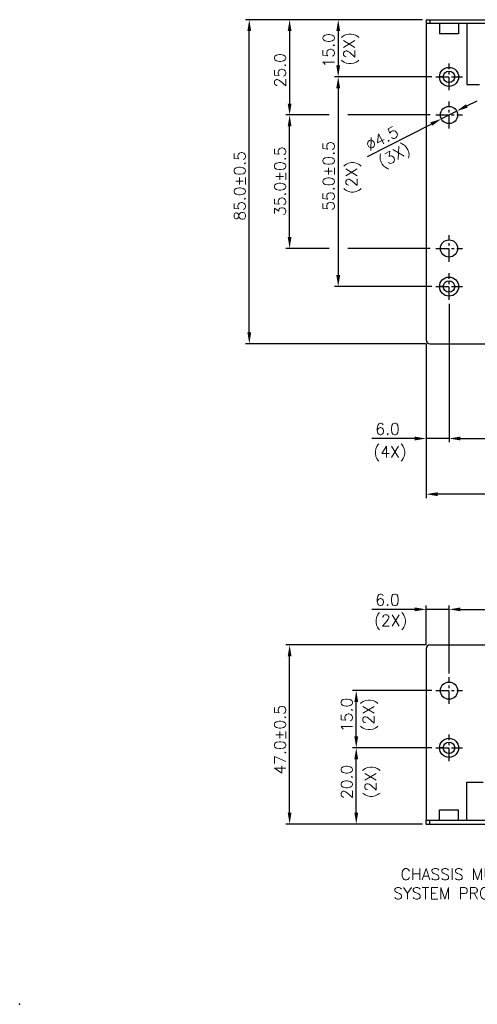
# Model space of a CAD drawing. Extents: x 262 to 754, y 1524 to 2417.
# Tile 1 of 8: x 262 to 382, y 1524 to 1782. Entities that reach past the tile are written whole.
import ezdxf

# ---------------------------------------------------------------- set-up
doc = ezdxf.new("R2010")
doc.units = 0
doc.header["$LTSCALE"] = 23.1
doc.header["$MEASUREMENT"] = 0
doc.linetypes.add('CENTER', pattern=[0.6, 0.375, -0.075, 0.075, -0.075])
doc.layers.get('0').update_dxf_attribs({"linetype": 'CONTINUOUS'})
doc.layers.get('Defpoints').update_dxf_attribs({"linetype": 'CONTINUOUS'})
for name, color, linetype in [('02___PRT_ALL_AXES', 7, 'CONTINUOUS'), ('C', 4, 'CENTER'), ('DIM', 2, 'CONTINUOUS')]:
    doc.layers.add(name, color=color, linetype=linetype)
doc.styles.add('SIMPLEX', font='SIMPLEX.shx')
doc.dimstyles.get("Standard").update_dxf_attribs({"dimtxt": 4.746094, "dimasz": 3.5, "dimexe": 7.56, "dimexo": 2.625, "dimgap": 0.09, "dimtad": 0, "dimtih": 1, "dimtoh": 1, "dimdec": 4, "dimzin": 0, "dimdsep": 46, "dimtxsty": 'STANDARD', "dimcen": 3.78, "dimadec": 0, "dimazin": 0, "dimtfac": 1, "dimtdec": 4, "dimtofl": 0, "dimtmove": 0, "dimatfit": 3, "dimfxl": 1, "dimtolj": 1, "dimtzin": 0, "dimarcsym": 0})
doc.dimstyles.new('STANDARD$0', dxfattribs={"dimtxt": 3, "dimasz": 3, "dimexe": 1, "dimexo": 1, "dimgap": 1, "dimtad": 1, "dimdec": 1, "dimzin": 0, "dimdsep": 46, "dimtxsty": 'STANDARD', "dimcen": -0.5, "dimclrd": 2, "dimclre": 2, "dimclrt": 2, "dimadec": 0, "dimazin": 0, "dimtfac": 1, "dimtdec": 1, "dimtmove": 0, "dimatfit": 3, "dimfxl": 1, "dimtolj": 1, "dimtzin": 0, "dimarcsym": 0})

# ---------------------------------------------------------------- blocks, each defined once
blk = doc.blocks.new('*D76')
at = {"layer": 'Defpoints', "color": 0, "transparency": 16777216}
for p in [(332.54, 1617.93), (369.39, 1617.93), (368.39, 1570.93)]:
    blk.add_point(p, dxfattribs=at)
at = {"layer": 'DIM', "lineweight": -2, "transparency": 16777216}
for p, q in [((368.39, 1617.93), (331.54, 1617.93)), ((332.54, 1573.93), (332.54, 1614.93)), ((367.39, 1570.93), (331.54, 1570.93))]:
    blk.add_line(p, q, dxfattribs=at)
at = {"layer": 'DIM', "transparency": 16777216}
for points in [[(332.04, 1614.93), (333.04, 1614.93), (332.54, 1617.93)], [(332.04, 1573.93), (333.04, 1573.93), (332.54, 1570.93)]]:
    blk.add_solid(points, dxfattribs=at)
at = {"layer": 'DIM', "transparency": 16777216, "insert": (330.04, 1593.03), "char_height": 3, "attachment_point": 5, "rotation": 90, "style": 'SIMPLEX'}
blk.add_mtext('\\A1;47.0±0.5', dxfattribs=at)
blk = doc.blocks.new('*D77')
at = {"layer": 'Defpoints', "color": 0, "transparency": 16777216}
for p in [(350.04, 1590.93), (370.89, 1590.93), (368.39, 1570.93)]:
    blk.add_point(p, dxfattribs=at)
at = {"layer": 'DIM', "lineweight": -2, "transparency": 16777216}
for p, q in [((369.89, 1590.93), (349.04, 1590.93)), ((350.04, 1573.93), (350.04, 1587.93)), ((367.39, 1570.93), (349.04, 1570.93))]:
    blk.add_line(p, q, dxfattribs=at)
at = {"layer": 'DIM', "transparency": 16777216}
for points in [[(349.54, 1587.93), (350.54, 1587.93), (350.04, 1590.93)], [(349.54, 1573.93), (350.54, 1573.93), (350.04, 1570.93)]]:
    blk.add_solid(points, dxfattribs=at)
at = {"layer": 'DIM', "transparency": 16777216, "insert": (347.54, 1582), "char_height": 3, "attachment_point": 5, "rotation": 90, "style": 'SIMPLEX'}
blk.add_mtext('\\A1;20.0', dxfattribs=at)
blk = doc.blocks.new('*D78')
at = {"layer": 'Defpoints', "color": 0, "transparency": 16777216}
for p in [(350.04, 1605.93), (370.89, 1605.93), (370.89, 1590.93)]:
    blk.add_point(p, dxfattribs=at)
at = {"layer": 'DIM', "lineweight": -2, "transparency": 16777216}
for p, q in [((369.89, 1605.93), (349.04, 1605.93)), ((350.04, 1593.93), (350.04, 1602.93)), ((369.89, 1590.93), (349.04, 1590.93))]:
    blk.add_line(p, q, dxfattribs=at)
at = {"layer": 'DIM', "transparency": 16777216}
for points in [[(349.54, 1602.93), (350.54, 1602.93), (350.04, 1605.93)], [(349.54, 1593.93), (350.54, 1593.93), (350.04, 1590.93)]]:
    blk.add_solid(points, dxfattribs=at)
at = {"layer": 'DIM', "transparency": 16777216, "insert": (347.54, 1599.58), "char_height": 3, "attachment_point": 5, "rotation": 90, "style": 'SIMPLEX'}
blk.add_mtext('\\A1;15.0', dxfattribs=at)
blk = doc.blocks.new('*D79')
at = {"layer": 'Defpoints', "color": 0, "transparency": 16777216}
for p in [(368.39, 1781.91), (332.54, 1756.91), (343.91, 1756.91)]:
    blk.add_point(p, dxfattribs=at)
at = {"layer": 'DIM', "lineweight": -2, "transparency": 16777216}
for p, q in [((367.39, 1781.91), (331.54, 1781.91)), ((332.54, 1778.91), (332.54, 1759.91)), ((342.91, 1756.91), (331.54, 1756.91))]:
    blk.add_line(p, q, dxfattribs=at)
at = {"layer": 'DIM', "transparency": 16777216}
for points in [[(332.04, 1778.91), (333.04, 1778.91), (332.54, 1781.91)], [(332.04, 1759.91), (333.04, 1759.91), (332.54, 1756.91)]]:
    blk.add_solid(points, dxfattribs=at)
at = {"layer": 'DIM', "transparency": 16777216, "insert": (330.04, 1768.65), "char_height": 3, "attachment_point": 5, "rotation": 90, "style": 'SIMPLEX'}
blk.add_mtext('\\A1;25.0', dxfattribs=at)
blk = doc.blocks.new('*D80')
at = {"layer": 'Defpoints', "color": 0, "transparency": 16777216}
for p in [(332.54, 1756.91), (343.91, 1756.91), (343.9, 1721.91)]:
    blk.add_point(p, dxfattribs=at)
at = {"layer": 'DIM', "lineweight": -2, "transparency": 16777216}
for p, q in [((342.91, 1756.91), (331.54, 1756.91)), ((332.54, 1724.91), (332.54, 1753.91)), ((342.9, 1721.91), (331.54, 1721.91))]:
    blk.add_line(p, q, dxfattribs=at)
at = {"layer": 'DIM', "transparency": 16777216}
for points in [[(332.04, 1753.91), (333.04, 1753.91), (332.54, 1756.91)], [(332.04, 1724.91), (333.04, 1724.91), (332.54, 1721.91)]]:
    blk.add_solid(points, dxfattribs=at)
at = {"layer": 'DIM', "transparency": 16777216, "insert": (330.04, 1739.53), "char_height": 3, "attachment_point": 5, "rotation": 90, "style": 'SIMPLEX'}
blk.add_mtext('\\A1;35.0±0.5', dxfattribs=at)
blk = doc.blocks.new('*D81')
at = {"layer": 'Defpoints', "color": 0, "transparency": 16777216}
for p in [(321.96, 1781.91), (368.39, 1781.91), (369.39, 1696.91)]:
    blk.add_point(p, dxfattribs=at)
at = {"layer": 'DIM', "lineweight": -2, "transparency": 16777216}
for p, q in [((367.39, 1781.91), (320.96, 1781.91)), ((321.96, 1699.91), (321.96, 1778.91)), ((368.39, 1696.91), (320.96, 1696.91))]:
    blk.add_line(p, q, dxfattribs=at)
at = {"layer": 'DIM', "transparency": 16777216}
for points in [[(321.46, 1778.91), (322.46, 1778.91), (321.96, 1781.91)], [(321.46, 1699.91), (322.46, 1699.91), (321.96, 1696.91)]]:
    blk.add_solid(points, dxfattribs=at)
at = {"layer": 'DIM', "transparency": 16777216, "insert": (319.46, 1738.3), "char_height": 3, "attachment_point": 5, "rotation": 90, "style": 'SIMPLEX'}
blk.add_mtext('\\A1;85.0±0.5', dxfattribs=at)
blk = doc.blocks.new('*D82')
at = {"layer": 'Defpoints', "color": 0, "transparency": 16777216}
for p in [(374.39, 1708.41), (368.39, 1697.91), (374.39, 1672.06)]:
    blk.add_point(p, dxfattribs=at)
at = {"layer": 'DIM', "lineweight": -2, "transparency": 16777216}
for p, q in [((374.39, 1707.41), (374.39, 1671.06)), ((368.39, 1696.91), (368.39, 1671.06)), ((365.39, 1672.06), (354.1, 1672.06)), ((374.39, 1672.06), (368.39, 1672.06)), ((377.39, 1672.06), (380.39, 1672.06))]:
    blk.add_line(p, q, dxfattribs=at)
at = {"layer": 'DIM', "transparency": 16777216}
for points in [[(365.39, 1672.56), (365.39, 1671.56), (368.39, 1672.06)], [(377.39, 1672.56), (377.39, 1671.56), (374.39, 1672.06)]]:
    blk.add_solid(points, dxfattribs=at)
at = {"layer": 'DIM', "transparency": 16777216, "insert": (358.25, 1674.56), "char_height": 3, "attachment_point": 5, "style": 'SIMPLEX'}
blk.add_mtext('\\A1;6.0', dxfattribs=at)
blk = doc.blocks.new('*D83')
at = {"layer": 'Defpoints', "color": 0, "transparency": 16777216}
for p in [(374.39, 1708.41), (550.39, 1708.41), (550.39, 1672.06)]:
    blk.add_point(p, dxfattribs=at)
at = {"layer": 'DIM', "lineweight": -2, "transparency": 16777216}
for p, q in [((374.39, 1707.41), (374.39, 1671.06)), ((550.39, 1707.41), (550.39, 1671.06)), ((377.39, 1672.06), (547.39, 1672.06))]:
    blk.add_line(p, q, dxfattribs=at)
at = {"layer": 'DIM', "transparency": 16777216}
for points in [[(377.39, 1672.56), (377.39, 1671.56), (374.39, 1672.06)], [(547.39, 1672.56), (547.39, 1671.56), (550.39, 1672.06)]]:
    blk.add_solid(points, dxfattribs=at)
at = {"layer": 'DIM', "transparency": 16777216, "insert": (464.5, 1674.56), "char_height": 3, "attachment_point": 5, "style": 'SIMPLEX'}
blk.add_mtext('\\A1;176.0±0.5', dxfattribs=at)
blk = doc.blocks.new('*D85')
at = {"layer": 'Defpoints', "color": 0, "transparency": 16777216}
for p in [(368.39, 1697.91), (556.39, 1697.91), (368.39, 1657.45)]:
    blk.add_point(p, dxfattribs=at)
at = {"layer": 'DIM', "lineweight": -2, "transparency": 16777216}
for p, q in [((368.39, 1696.91), (368.39, 1656.45)), ((556.39, 1696.91), (556.39, 1656.45)), ((553.39, 1657.45), (371.39, 1657.45))]:
    blk.add_line(p, q, dxfattribs=at)
at = {"layer": 'DIM', "transparency": 16777216}
for points in [[(371.39, 1657.95), (371.39, 1656.95), (368.39, 1657.45)], [(553.39, 1657.95), (553.39, 1656.95), (556.39, 1657.45)]]:
    blk.add_solid(points, dxfattribs=at)
at = {"layer": 'DIM', "transparency": 16777216, "insert": (457.04, 1659.95), "char_height": 3, "attachment_point": 5, "style": 'SIMPLEX'}
blk.add_mtext('\\A1;188.0±0.5', dxfattribs=at)
blk = doc.blocks.new('*D86')
at = {"layer": 'Defpoints', "color": 0, "transparency": 16777216}
for p in [(374.39, 1627.25), (368.39, 1616.93), (374.39, 1609.43)]:
    blk.add_point(p, dxfattribs=at)
at = {"layer": 'DIM', "lineweight": -2, "transparency": 16777216}
for p, q in [((365.39, 1627.25), (354.1, 1627.25)), ((368.39, 1617.93), (368.39, 1628.25)), ((374.39, 1627.25), (368.39, 1627.25)), ((374.39, 1610.43), (374.39, 1628.25)), ((377.39, 1627.25), (380.39, 1627.25))]:
    blk.add_line(p, q, dxfattribs=at)
at = {"layer": 'DIM', "transparency": 16777216}
for points in [[(365.39, 1627.75), (365.39, 1626.75), (368.39, 1627.25)], [(377.39, 1627.75), (377.39, 1626.75), (374.39, 1627.25)]]:
    blk.add_solid(points, dxfattribs=at)
at = {"layer": 'DIM', "transparency": 16777216, "insert": (358.25, 1629.75), "char_height": 3, "attachment_point": 5, "style": 'SIMPLEX'}
blk.add_mtext('\\A1;6.0', dxfattribs=at)
blk = doc.blocks.new('*D87')
at = {"layer": 'Defpoints', "color": 0, "transparency": 16777216}
for p in [(550.39, 1627.25), (374.39, 1609.43), (550.39, 1609.43)]:
    blk.add_point(p, dxfattribs=at)
at = {"layer": 'DIM', "lineweight": -2, "transparency": 16777216}
for p, q in [((374.39, 1610.43), (374.39, 1628.25)), ((377.39, 1627.25), (547.39, 1627.25)), ((550.39, 1610.43), (550.39, 1628.25))]:
    blk.add_line(p, q, dxfattribs=at)
at = {"layer": 'DIM', "transparency": 16777216}
for points in [[(377.39, 1627.75), (377.39, 1626.75), (374.39, 1627.25)], [(547.39, 1627.75), (547.39, 1626.75), (550.39, 1627.25)]]:
    blk.add_solid(points, dxfattribs=at)
at = {"layer": 'DIM', "transparency": 16777216, "insert": (460.09, 1629.75), "char_height": 3, "attachment_point": 5, "style": 'SIMPLEX'}
blk.add_mtext('\\A1;176.0±0.5', dxfattribs=at)
blk = doc.blocks.new('*D89')
at = {"layer": 'Defpoints', "color": 0, "transparency": 16777216}
for p in [(376.4, 1757.93), (372.38, 1755.89)]:
    blk.add_point(p, dxfattribs=at)
at = {"layer": 'DIM', "lineweight": -2, "transparency": 16777216}
for p, q in [((379.07, 1759.28), (381.74, 1760.64)), ((376.4, 1757.93), (372.38, 1755.89)), ((353.02, 1746.05), (369.71, 1754.53))]:
    blk.add_line(p, q, dxfattribs=at)
at = {"layer": 'DIM', "transparency": 16777216}
for points in [[(378.84, 1759.73), (379.3, 1758.84), (376.4, 1757.93)], [(369.48, 1754.97), (369.94, 1754.08), (372.38, 1755.89)]]:
    blk.add_solid(points, dxfattribs=at)
at = {"layer": 'DIM', "transparency": 16777216, "insert": (356.79, 1750.77), "char_height": 3, "attachment_point": 5, "rotation": 26.9311, "style": 'SIMPLEX'}
blk.add_mtext('\\A1;∅4.5', dxfattribs=at)
blk = doc.blocks.new('*D90')
at = {"layer": 'Defpoints', "color": 0, "transparency": 16777216}
for p in [(368.39, 1781.91), (345.3, 1766.91), (370.89, 1766.91)]:
    blk.add_point(p, dxfattribs=at)
at = {"layer": 'DIM', "lineweight": -2, "transparency": 16777216}
for p, q in [((367.39, 1781.91), (344.3, 1781.91)), ((345.3, 1778.91), (345.3, 1769.91)), ((369.89, 1766.91), (344.3, 1766.91))]:
    blk.add_line(p, q, dxfattribs=at)
at = {"layer": 'DIM', "transparency": 16777216}
for points in [[(344.8, 1778.91), (345.8, 1778.91), (345.3, 1781.91)], [(344.8, 1769.91), (345.8, 1769.91), (345.3, 1766.91)]]:
    blk.add_solid(points, dxfattribs=at)
at = {"layer": 'DIM', "transparency": 16777216, "insert": (342.8, 1773.88), "char_height": 3, "attachment_point": 5, "rotation": 90, "style": 'SIMPLEX'}
blk.add_mtext('\\A1;15.0', dxfattribs=at)
blk = doc.blocks.new('*D91')
at = {"layer": 'Defpoints', "color": 0, "transparency": 16777216}
for p in [(370.89, 1766.91), (345.3, 1711.91), (370.89, 1711.91)]:
    blk.add_point(p, dxfattribs=at)
at = {"layer": 'DIM', "lineweight": -2, "transparency": 16777216}
for p, q in [((369.89, 1766.91), (344.3, 1766.91)), ((345.3, 1763.91), (345.3, 1714.91)), ((369.89, 1711.91), (344.3, 1711.91))]:
    blk.add_line(p, q, dxfattribs=at)
at = {"layer": 'DIM', "transparency": 16777216}
for points in [[(344.8, 1763.91), (345.8, 1763.91), (345.3, 1766.91)], [(344.8, 1714.91), (345.8, 1714.91), (345.3, 1711.91)]]:
    blk.add_solid(points, dxfattribs=at)
at = {"layer": 'DIM', "transparency": 16777216, "insert": (342.8, 1740.91), "char_height": 3, "attachment_point": 5, "rotation": 90, "style": 'SIMPLEX'}
blk.add_mtext('\\A1;55.0±0.5', dxfattribs=at)

msp = doc.modelspace()

# ---------------------------------------------------------------- linework, layer by layer
at = {"color": 7, "linetype": 'Continuous'}
for p, q in [((368.39, 1781.91), (368.39, 1780.91)), ((368.39, 1781.91), (556.39, 1781.91)), ((369.39, 1781.91), (369.39, 1780.91)), ((368.39, 1570.93), (368.39, 1571.93)), ((368.39, 1570.93), (556.39, 1570.93)), ((369.39, 1570.93), (369.39, 1571.93))]:
    msp.add_line(p, q, dxfattribs=at)
at = {"color": 3, "linetype": 'Continuous'}
for p, q in [((368.39, 1780.91), (368.39, 1697.91)), ((556.39, 1780.91), (368.39, 1780.91)), ((379.09, 1780.91), (379.09, 1764.91)), ((379.09, 1764.91), (382.39, 1764.91)), ((369.39, 1696.91), (555.39, 1696.91)), ((368.39, 1616.93), (368.39, 1571.93)), ((369.39, 1617.93), (555.39, 1617.93)), ((379.09, 1571.93), (379.09, 1581.93)), ((379.09, 1581.93), (383.39, 1581.93)), ((368.39, 1571.93), (421.89, 1571.93))]:
    msp.add_line(p, q, dxfattribs=at)
for centre, start, end in [((369.39, 1697.91), 180, 270), ((369.39, 1697.91), 180, 270), ((369.39, 1616.93), 90, 180)]:
    msp.add_arc(centre, 1, start, end, dxfattribs=at)
at = {"layer": '02___PRT_ALL_AXES', "color": 3, "linetype": 'Continuous'}
for p, q in [((371.89, 1780.91), (371.89, 1778.21)), ((376.89, 1780.91), (376.89, 1778.21)), ((376.89, 1778.21), (371.89, 1778.21)), ((371.89, 1571.93), (371.89, 1574.63)), ((371.89, 1574.63), (376.89, 1574.63)), ((376.89, 1571.93), (376.89, 1574.63))]:
    msp.add_line(p, q, dxfattribs=at)
at = {"layer": '02___PRT_ALL_AXES', "color": 7, "linetype": 'Continuous'}
for p, q in [((372.89, 1766.91), (371.89, 1766.91)), ((372.89, 1766.91), (371.89, 1766.91)), ((375.89, 1766.91), (376.89, 1766.91)), ((375.89, 1766.91), (376.89, 1766.91)), ((372.89, 1711.91), (371.89, 1711.91)), ((372.89, 1711.91), (371.89, 1711.91)), ((375.89, 1711.91), (376.89, 1711.91)), ((375.89, 1711.91), (376.89, 1711.91)), ((372.89, 1590.93), (371.89, 1590.93)), ((372.89, 1590.93), (371.89, 1590.93)), ((375.89, 1590.93), (376.89, 1590.93)), ((375.89, 1590.93), (376.89, 1590.93))]:
    msp.add_line(p, q, dxfattribs=at)
at = {"layer": '02___PRT_ALL_AXES', "color": 3, "linetype": 'Continuous'}
for centre, radius in [((374.39, 1766.91), 2.5), ((374.39, 1756.91), 2.25), ((374.39, 1721.91), 2.25), ((374.39, 1721.91), 2.25), ((374.39, 1711.91), 2.5), ((374.39, 1711.91), 2.5), ((374.39, 1605.93), 2.25), ((374.39, 1590.93), 2.5)]:
    msp.add_circle(centre, radius, dxfattribs=at)
at = {"layer": '02___PRT_ALL_AXES', "color": 7, "linetype": 'Continuous'}
for centre in [(374.39, 1766.91), (374.39, 1711.91), (374.39, 1711.91), (374.39, 1590.93)]:
    msp.add_circle(centre, 1.5, dxfattribs=at)
at = {"layer": 'C', "ltscale": 0.4}
for p, q in [((374.39, 1763.41), (374.39, 1770.41)), ((370.89, 1766.91), (377.89, 1766.91)), ((374.39, 1753.41), (374.39, 1760.41)), ((370.89, 1756.91), (377.89, 1756.91)), ((374.39, 1718.41), (374.39, 1725.41)), ((370.89, 1721.91), (377.89, 1721.91)), ((374.39, 1708.41), (374.39, 1715.41)), ((370.89, 1711.91), (377.89, 1711.91)), ((374.39, 1602.43), (374.39, 1609.43)), ((370.89, 1605.93), (377.89, 1605.93)), ((374.39, 1587.43), (374.39, 1594.43)), ((370.89, 1590.93), (377.89, 1590.93))]:
    msp.add_line(p, q, dxfattribs=at)
at = {"layer": 'DIM'}
for p, q in [((369.43, 1756.91), (347.84, 1756.91)), ((369.43, 1721.91), (347.84, 1721.91))]:
    msp.add_line(p, q, dxfattribs=at)
msp.add_point((261.68, 1523.67), dxfattribs=at)

# ---------------------------------------------------------------- texts
at = {"layer": 'DIM', "char_height": 3, "attachment_point": 5, "style": 'SIMPLEX'}
for s, insert, rotation in [('(2X)', (348.7, 1774.25), 90), ('(3X)', (360.22, 1745.9), 28.614), ('(2X)', (349.31, 1740.57), 90), ('(2X)', (353.72, 1599.6), 90), ('(2X)', (354.27, 1582.04), 90)]:
    msp.add_mtext(s, dxfattribs=dict(at, insert=insert, rotation=rotation))
at = {"layer": 'DIM', "char_height": 3, "style": 'SIMPLEX'}
for s, insert, attachment_point in [('(4X)', (358.91, 1668.09), 5), ('(2X)', (359.08, 1623.85), 5), ('\\A1;CHASSIS MUST CONNECT WITH\\P SYSTEM PROTECTIVE EARTHING.', (422.36, 1551.27), 9)]:
    msp.add_mtext(s, dxfattribs=dict(at, insert=insert, attachment_point=attachment_point))

# ---------------------------------------------------------------- dimensions: what is measured, and where the dimension line sits
at = {"layer": 'DIM'}
for base, p1, p2, override, picture, middle in [((321.96, 1781.91), (369.39, 1696.91), (368.39, 1781.91), {"dimtad": 3, "dimtxsty": 'SIMPLEX', "dimcen": -2, "dimclrd": 256, "dimclre": 256, "dimclrt": 256, "dimtol": 1, "dimtp": 0.5, "dimtm": 0.5}, '*D81', (321.96, 1738.3)), ((332.54, 1756.91), (368.39, 1781.91), (343.91, 1756.91), {"dimtad": 3, "dimtxsty": 'SIMPLEX', "dimcen": -2, "dimclrd": 256, "dimclre": 256, "dimclrt": 256, "dimtdec": 0}, '*D79', (332.54, 1768.65)), ((345.3, 1766.91), (368.39, 1781.91), (370.89, 1766.91), {"dimtad": 3, "dimtxsty": 'SIMPLEX', "dimcen": -2, "dimclrd": 256, "dimclre": 256, "dimclrt": 256, "dimtdec": 0}, '*D90', (345.3, 1773.88)), ((345.3, 1711.91), (370.89, 1766.91), (370.89, 1711.91), {"dimtad": 3, "dimtxsty": 'SIMPLEX', "dimcen": -2, "dimclrd": 256, "dimclre": 256, "dimclrt": 256, "dimtol": 1, "dimtp": 0.5, "dimtm": 0.5}, '*D91', (345.3, 1740.91)), ((332.54, 1756.91), (343.9, 1721.91), (343.91, 1756.91), {"dimtad": 3, "dimtxsty": 'SIMPLEX', "dimcen": -2, "dimclrd": 256, "dimclre": 256, "dimclrt": 256, "dimtol": 1, "dimtp": 0.5, "dimtm": 0.5}, '*D80', (332.54, 1739.53)), ((332.54, 1617.93), (368.39, 1570.93), (369.39, 1617.93), {"dimgap": 1, "dimtad": 3, "dimtxsty": 'SIMPLEX', "dimcen": -2, "dimclrd": 256, "dimclre": 256, "dimclrt": 256, "dimtol": 1, "dimlim": 0, "dimtp": 0.5, "dimtm": 0.5, "dimtdec": 1}, '*D76', (332.54, 1593.03)), ((350.04, 1605.93), (370.89, 1590.93), (370.89, 1605.93), {"dimtad": 3, "dimtxsty": 'SIMPLEX', "dimcen": -2, "dimclrd": 256, "dimclre": 256, "dimclrt": 256, "dimtdec": 0}, '*D78', (350.04, 1599.58)), ((350.04, 1590.93), (368.39, 1570.93), (370.89, 1590.93), {"dimtad": 3, "dimtxsty": 'SIMPLEX', "dimcen": -2, "dimclrd": 256, "dimclre": 256, "dimclrt": 256, "dimtdec": 0}, '*D77', (350.04, 1582))]:
    dim = msp.add_linear_dim(base=base, p1=p1, p2=p2, angle=90, dimstyle='STANDARD$0', override=override, dxfattribs=at)
    dim.commit()
    dim.dimension.update_dxf_attribs({"geometry": picture, "text_midpoint": middle, "dimtype": 160})
dim = msp.add_diameter_dim_2p(p1=(376.4, 1757.93), p2=(372.38, 1755.89), dimstyle='STANDARD', override={"dimtxt": 3, "dimasz": 3, "dimexe": 1, "dimexo": 1, "dimgap": 1, "dimtad": 3, "dimtih": 0, "dimtoh": 0, "dimdec": 1, "dimtxsty": 'SIMPLEX', "dimcen": -2, "dimclrd": 256, "dimclre": 256, "dimclrt": 256, "dimtdec": 0, "dimtofl": 1}, dxfattribs=at)
dim.commit()
dim.dimension.update_dxf_attribs({"geometry": '*D89', "text_midpoint": (357.93, 1748.54), "dimtype": 163})
for base, p1, p2, override, picture, middle in [((374.39, 1672.06), (368.39, 1697.91), (374.39, 1708.41), {"dimtad": 3, "dimtxsty": 'SIMPLEX', "dimcen": -2, "dimclrd": 256, "dimclre": 256, "dimclrt": 256, "dimtdec": 0}, '*D82', (358.25, 1672.06)), ((550.39, 1672.06), (374.39, 1708.41), (550.39, 1708.41), {"dimtad": 3, "dimtxsty": 'SIMPLEX', "dimcen": -2, "dimclrd": 256, "dimclre": 256, "dimclrt": 256, "dimtol": 1, "dimtp": 0.5, "dimtm": 0.5}, '*D83', (464.5, 1672.06)), ((368.39, 1657.45), (556.39, 1697.91), (368.39, 1697.91), {"dimtad": 3, "dimtxsty": 'SIMPLEX', "dimcen": -2, "dimclrd": 256, "dimclre": 256, "dimclrt": 256, "dimtol": 1, "dimtp": 0.5, "dimtm": 0.5}, '*D85', (457.04, 1657.45)), ((374.39, 1627.25), (368.39, 1616.93), (374.39, 1609.43), {"dimtad": 3, "dimtxsty": 'SIMPLEX', "dimcen": -2, "dimclrd": 256, "dimclre": 256, "dimclrt": 256, "dimtdec": 0}, '*D86', (358.25, 1627.25)), ((550.39, 1627.25), (374.39, 1609.43), (550.39, 1609.43), {"dimtad": 3, "dimtxsty": 'SIMPLEX', "dimcen": -2, "dimclrd": 256, "dimclre": 256, "dimclrt": 256, "dimtol": 1, "dimtp": 0.5, "dimtm": 0.5}, '*D87', (460.09, 1627.25))]:
    dim = msp.add_linear_dim(base=base, p1=p1, p2=p2, dimstyle='STANDARD$0', override=override, dxfattribs=at)
    dim.commit()
    dim.dimension.update_dxf_attribs({"geometry": picture, "text_midpoint": middle, "dimtype": 160})

# ---------------------------------------------------------------- leaders
at = {"layer": 'DIM', "annotation_type": 0, "has_hookline": 1, "hookline_direction": 1, "text_width": 74.29}
msp.add_leader([(431.78, 1570.93), (426.86, 1552.77), (423.36, 1552.77)], dimstyle='STANDARD', override={"dimgap": 1, "dimtad": 0, "dimtxsty": 'SIMPLEX', "dimcen": -2, "dimclrd": 256, "dimclre": 256, "dimclrt": 256}, dxfattribs=at)

doc.saveas('drawing.dxf')
